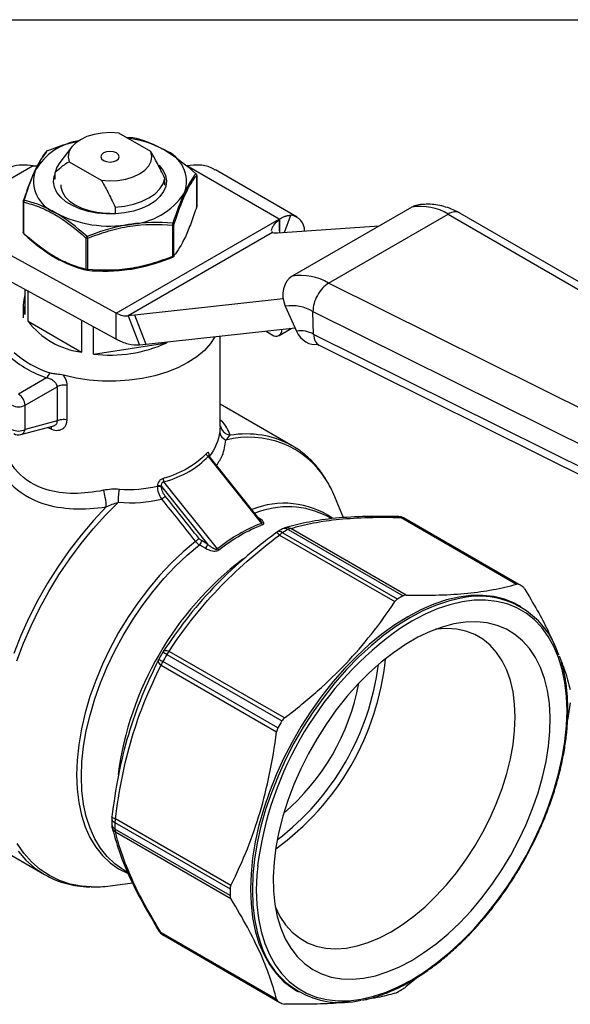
# Model space of a CAD drawing. Header units: inches. Extents: x 0.5 to 21.5, y 0.5 to 16.5.
# Tile 10 of 11: x 16.2 to 18.6, y 12.3 to 16.5. Entities that reach past the tile are written whole.
import ezdxf

# ---------------------------------------------------------------- set-up
doc = ezdxf.new("R2010")
doc.units = ezdxf.units.IN
doc.header["$LTSCALE"] = 2
doc.header["$MEASUREMENT"] = 0
doc.linetypes.add('SLD-Solid', pattern=[0])
doc.layers.add('TEXT', color=140, linetype='SLD-Solid', lineweight=25)

msp = doc.modelspace()

# ---------------------------------------------------------------- linework, layer by layer
for p, q in [((16.7629, 15.9333), (16.625, 16.0129)), ((16.6551, 15.9955), (16.6861, 15.9943)), ((16.4237, 15.9539), (16.3718, 15.8869)), ((16.313, 15.9313), (16.2979, 15.9091)), ((16.258, 15.8725), (15.8684, 15.6475)), ((16.258, 15.8725), (16.2763, 15.8724)), ((16.412, 15.8899), (16.5499, 15.8103)), ((17.3135, 15.6435), (16.9169, 15.8725)), ((16.3523, 15.8155), (16.3523, 15.8441)), ((16.8226, 15.7899), (16.8226, 15.8184)), ((16.9595, 15.8313), (16.9595, 15.6972)), ((16.9598, 15.6984), (16.9598, 15.8325)), ((17.39, 15.6526), (17.0399, 15.8547)), ((16.2151, 15.7197), (16.2151, 15.5857)), ((16.2174, 15.5824), (16.2174, 15.7165)), ((16.6097, 15.6955), (16.6097, 15.667)), ((17.8825, 15.6947), (17.369, 15.3983)), ((16.6146, 15.24), (15.8684, 15.6475)), ((17.3369, 15.5868), (17.3636, 15.6599)), ((17.5256, 15.3687), (18.0391, 15.6651)), ((18.0391, 15.6651), (20.1149, 14.462)), ((20.1667, 14.4654), (18.0891, 15.6696)), ((16.6146, 15.24), (17.3135, 15.6435)), ((16.8563, 15.6177), (16.8563, 15.4836)), ((16.8619, 15.4868), (16.8619, 15.6209)), ((17.306, 15.5847), (17.7431, 15.6143)), ((17.3144, 15.643), (17.3148, 15.5932)), ((17.3148, 15.6427), (17.3144, 15.643)), ((17.3148, 15.5932), (17.3148, 15.6427)), ((16.4842, 15.5625), (16.4842, 15.4284)), ((16.4918, 15.4272), (16.4918, 15.5613)), ((17.2845, 15.5856), (16.6654, 15.2281)), ((17.2845, 15.5856), (17.2822, 15.5911)), ((17.3148, 15.5932), (17.3148, 15.5853)), ((16.6146, 15.1275), (15.8684, 15.535)), ((19.7604, 14.2573), (17.5256, 15.3687)), ((16.2221, 15.3419), (16.2221, 15.2344)), ((16.2359, 15.2048), (16.2359, 15.3344)), ((16.2154, 15.2751), (16.2154, 15.2204)), ((17.3302, 15.3007), (16.6936, 15.2311)), ((17.3395, 15.2693), (17.3876, 15.1627)), ((16.6146, 15.1275), (16.6146, 15.24)), ((16.6936, 15.2311), (16.6654, 15.2281)), ((16.6654, 15.2281), (16.7141, 15.1026)), ((16.7423, 15.1055), (16.6936, 15.2311)), ((17.4584, 15.2468), (19.6959, 14.1341)), ((17.4613, 15.1487), (17.4584, 15.2468)), ((16.2359, 15.2048), (16.4658, 15.0721)), ((16.4658, 15.2088), (16.4658, 15.0721)), ((16.517, 15.0642), (16.517, 15.1808)), ((17.3818, 15.1754), (16.7423, 15.1055)), ((17.0599, 14.7551), (17.0599, 15.1402)), ((17.2569, 15.1618), (17.2834, 15.1465)), ((17.313, 15.1436), (17.3649, 15.1736)), ((19.6988, 14.036), (17.4613, 15.1487)), ((16.517, 15.0642), (16.8311, 15.1128)), ((16.7423, 15.1055), (16.7141, 15.1026)), ((16.8311, 15.1152), (16.8311, 15.1128)), ((17.4853, 15.1017), (19.7219, 13.9894)), ((16.3154, 14.9621), (16.1949, 14.8926)), ((16.4039, 14.7823), (16.4039, 14.9289)), ((16.2228, 14.8444), (16.3608, 14.9241)), ((16.3608, 14.9241), (16.3608, 14.7774)), ((16.2228, 14.7404), (16.2228, 14.8444)), ((17.3689, 14.6707), (17.0599, 14.849)), ((16.2051, 14.7185), (16.346, 14.7562)), ((16.3608, 14.7774), (16.2228, 14.7404)), ((16.3204, 14.7494), (16.3363, 14.7415)), ((17.0607, 14.7552), (17.0603, 14.7553)), ((17.3731, 14.6682), (17.3689, 14.6707)), ((17.0081, 14.6241), (17.2374, 14.337)), ((17.2339, 14.3495), (17.0132, 14.6257)), ((17.0141, 14.625), (17.0141, 14.6262)), ((17.0483, 14.2278), (16.8189, 14.5149)), ((16.7905, 14.4971), (16.7905, 14.4959)), ((16.8084, 14.4954), (17.0059, 14.2481)), ((16.8084, 14.4941), (16.8084, 14.4954)), ((17.5891, 14.3607), (17.5521, 14.4513)), ((17.5379, 14.3572), (17.5223, 14.3662)), ((17.8368, 14.3622), (18.332, 14.0763)), ((18.3411, 14.0751), (17.8472, 14.3603)), ((18.3498, 14.0703), (17.8559, 14.3554)), ((17.3278, 14.3136), (17.3033, 14.2994)), ((17.8209, 14.012), (17.327, 14.2971)), ((17.3514, 14.3112), (17.8453, 14.026)), ((17.8588, 14.0294), (17.3636, 14.3153)), ((17.0059, 14.2481), (16.9799, 14.2631)), ((17.3147, 14.2871), (17.81, 14.0012)), ((16.9709, 14.2452), (16.9968, 14.2302)), ((18.3509, 13.9787), (18.3426, 13.9835)), ((16.816, 13.7861), (16.8151, 13.7849)), ((17.3368, 13.5018), (16.8416, 13.7876)), ((16.7956, 13.7507), (16.7962, 13.7521)), ((16.8137, 13.7834), (16.7968, 13.7541)), ((17.3078, 13.4587), (16.8139, 13.7438)), ((16.8311, 13.7737), (17.3251, 13.4886)), ((16.807, 13.7278), (17.3023, 13.4419)), ((18.5625, 13.5666), (18.5509, 13.4918)), ((15.8471, 13.0943), (16.306, 12.8295)), ((16.5947, 13.072), (16.5947, 13.0437)), ((17.1063, 12.7824), (16.611, 13.0683)), ((16.6085, 13.0527), (17.1024, 12.7675)), ((17.1024, 12.7394), (16.6085, 13.0245)), ((16.611, 13.0119), (17.1063, 12.726)), ((16.306, 12.8295), (16.3117, 12.8262)), ((16.6464, 12.8489), (16.662, 12.8398)), ((16.5876, 12.7805), (16.6845, 12.7937)), ((17.3023, 12.2927), (16.807, 12.5786)), ((16.8139, 12.5705), (17.3078, 12.2854)), ((16.8225, 12.5654), (17.3164, 12.2802)), ((17.9171, 12.3952), (17.8588, 12.3478)), ((17.3879, 12.3299), (17.3963, 12.325))]:
    msp.add_line(p, q)
at = {"flags": 128}
for points in [[(16.625, 16.0129), (16.5895, 16.0152), (16.554, 16.0133), (16.5198, 16.0075), (16.4882, 15.9979), (16.4606, 15.9848), (16.438, 15.9689), (16.4213, 15.9507), (16.4112, 15.9309), (16.4081, 15.9104), (16.412, 15.8899)], [(16.5596, 15.9277), (16.5511, 15.9203), (16.5481, 15.9116), (16.5511, 15.9029), (16.5596, 15.8955), (16.5724, 15.8906), (16.5875, 15.8889), (16.6025, 15.8906), (16.6153, 15.8955), (16.6238, 15.9029), (16.6268, 15.9116), (16.6238, 15.9203), (16.6153, 15.9277), (16.6025, 15.9326), (16.5875, 15.9343), (16.5724, 15.9326), (16.5596, 15.9277)], [(16.5499, 15.8103), (16.5854, 15.808), (16.6209, 15.8099), (16.6551, 15.8157), (16.6867, 15.8253), (16.7143, 15.8384), (16.7369, 15.8543), (16.7536, 15.8725), (16.7637, 15.8923), (16.7668, 15.9128), (16.7629, 15.9333)], [(16.3718, 15.8869), (16.3596, 15.8672), (16.3523, 15.8441)], [(16.7977, 15.8749), (16.7988, 15.8737), (16.8154, 15.8527), (16.8257, 15.8304), (16.8296, 15.8074), (16.8268, 15.7844), (16.8175, 15.762), (16.802, 15.7407), (16.7806, 15.7212), (16.7539, 15.704), (16.7227, 15.6896), (16.6878, 15.6783), (16.6501, 15.6705)], [(16.6501, 15.6705), (16.6108, 15.6664), (16.5708, 15.6661), (16.5313, 15.6696), (16.4933, 15.6767), (16.4578, 15.6875), (16.4259, 15.7014), (16.3985, 15.7181), (16.3761, 15.7373), (16.3596, 15.7583), (16.3492, 15.7806), (16.3454, 15.8036), (16.3481, 15.8266), (16.3523, 15.8388)], [(16.6097, 15.6955), (16.6498, 15.6997), (16.688, 15.7078), (16.7233, 15.7197), (16.7545, 15.7348), (16.7807, 15.7528), (16.8012, 15.7732), (16.8153, 15.7953), (16.8226, 15.8184)], [(16.9595, 15.8313), (16.9597, 15.8319), (16.9598, 15.8325)], [(16.3758, 15.7911), (16.3766, 15.7805), (16.3831, 15.7595), (16.3957, 15.7395), (16.4141, 15.7211), (16.4378, 15.7047), (16.4661, 15.6911), (16.498, 15.6804), (16.5327, 15.6731), (16.569, 15.6694), (16.5861, 15.669)], [(16.2154, 15.7209), (16.2152, 15.7203), (16.2151, 15.7197)], [(16.9598, 15.6984), (16.9597, 15.6978), (16.9595, 15.6972)], [(17.0377, 15.1378), (17.019, 15.1094), (16.9924, 15.0799), (16.9597, 15.0525), (16.9215, 15.0276), (16.8784, 15.0055), (16.8309, 14.9867), (16.7798, 14.9713), (16.7258, 14.9597), (16.6698, 14.9519), (16.6125, 14.9481), (16.5549, 14.9483), (16.4978, 14.9527), (16.442, 14.961), (16.3883, 14.9731)], [(16.188, 13.7468), (16.2167, 13.8225), (16.2493, 13.8978), (16.2856, 13.9721), (16.3255, 14.045), (16.3686, 14.1159), (16.4147, 14.1846), (16.4635, 14.2505), (16.5148, 14.3132), (16.5681, 14.3725), (16.6233, 14.4278)], [(16.5715, 14.4084), (16.5164, 14.3496), (16.4634, 14.287), (16.4127, 14.221), (16.3647, 14.152), (16.3197, 14.0805), (16.278, 14.0069), (16.2398, 13.9316), (16.2055, 13.8552), (16.1751, 13.7781)], [(16.9539, 14.2598), (16.9012, 14.2154), (16.8497, 14.1664), (16.7999, 14.1133), (16.7521, 14.0565), (16.7067, 13.9964), (16.664, 13.9334), (16.6243, 13.8681), (16.5879, 13.8009), (16.5552, 13.7323), (16.5263, 13.6628), (16.5015, 13.593), (16.4809, 13.5233), (16.4647, 13.4544), (16.4531, 13.3867), (16.4461, 13.3207), (16.4438, 13.257), (16.4461, 13.1959), (16.4531, 13.1381), (16.4647, 13.0838), (16.4809, 13.0335), (16.5015, 12.9876), (16.5263, 12.9465), (16.5552, 12.9104), (16.5879, 12.8796), (16.6243, 12.8543), (16.6622, 12.8355)], [(16.6386, 12.8535), (16.6079, 12.8754), (16.5754, 12.906), (16.5468, 12.9418), (16.5222, 12.9827), (16.5018, 13.0282), (16.4857, 13.0781), (16.4742, 13.1319), (16.4673, 13.1894), (16.4649, 13.2499), (16.4673, 13.3132), (16.4742, 13.3786), (16.4857, 13.4458), (16.5018, 13.5142), (16.5222, 13.5833), (16.5468, 13.6526), (16.5754, 13.7215), (16.6079, 13.7896), (16.644, 13.8563), (16.6833, 13.9211), (16.7257, 13.9836), (16.7707, 14.0433), (16.8181, 14.0997), (16.8675, 14.1524), (16.9186, 14.201), (16.9709, 14.2452)], [(18.3426, 13.9835), (18.3225, 13.9942), (18.2799, 14.0113), (18.2345, 14.0225), (18.1866, 14.0278), (18.1364, 14.0272), (18.0845, 14.0206), (18.031, 14.0081), (17.9764, 13.9898), (17.921, 13.9658), (17.8653, 13.9363), (17.8095, 13.9014), (17.7541, 13.8615), (17.6995, 13.8167), (17.6461, 13.7675), (17.5941, 13.7141), (17.544, 13.6568), (17.496, 13.5962), (17.4506, 13.5325), (17.408, 13.4663), (17.3686, 13.398), (17.3325, 13.328), (17.3001, 13.2568), (17.2715, 13.185), (17.247, 13.113), (17.2267, 13.0412), (17.2108, 12.9703), (17.1994, 12.9006), (17.1925, 12.8327), (17.1902, 12.767), (17.1925, 12.7039), (17.1994, 12.644), (17.2108, 12.5875), (17.2267, 12.535), (17.247, 12.4866), (17.2715, 12.4429), (17.3001, 12.404), (17.3325, 12.3703), (17.3686, 12.342), (17.3879, 12.3299)], [(18.0808, 14.0134), (18.0393, 14.0033), (17.9847, 13.985), (17.9294, 13.961), (17.8736, 13.9314), (17.8179, 13.8966), (17.7625, 13.8567), (17.7079, 13.8119), (17.6544, 13.7627), (17.6024, 13.7092), (17.5523, 13.652), (17.5044, 13.5913), (17.459, 13.5277), (17.4164, 13.4615), (17.3769, 13.3931), (17.3409, 13.3232), (17.3084, 13.252), (17.2799, 13.1802), (17.2554, 13.1081), (17.2351, 13.0364), (17.2192, 12.9655), (17.2077, 12.8958), (17.2008, 12.8279), (17.1985, 12.7622), (17.2008, 12.6991), (17.2077, 12.6392), (17.2192, 12.5827), (17.2307, 12.5428)], [(17.882, 12.3771), (17.937, 12.4115), (17.9917, 12.451), (18.0456, 12.4952), (18.0985, 12.5438), (18.1498, 12.5966), (18.1993, 12.6531), (18.2466, 12.713), (18.2915, 12.7759), (18.3335, 12.8413), (18.3725, 12.9088), (18.4081, 12.9779), (18.4401, 13.0482), (18.4683, 13.1191), (18.4925, 13.1903), (18.5126, 13.2611), (18.5283, 13.3312), (18.5396, 13.4), (18.5464, 13.4671), (18.5487, 13.532), (18.5464, 13.5942), (18.5396, 13.6534), (18.5283, 13.7092), (18.5126, 13.7611), (18.4925, 13.8088), (18.4683, 13.852), (18.4401, 13.8904), (18.4081, 13.9237), (18.3725, 13.9517), (18.3335, 13.9742), (18.2915, 13.991), (18.2466, 14.0021), (18.1993, 14.0074), (18.1498, 14.0067), (18.0985, 14.0002), (18.0456, 13.9879), (17.9917, 13.9698), (17.937, 13.9461), (17.882, 13.917), (17.8341, 13.8873)], [(17.882, 12.4607), (17.9345, 12.4937), (17.9866, 12.5318), (18.0379, 12.5748), (18.088, 12.6222), (18.1365, 12.6737), (18.1829, 12.729), (18.227, 12.7875), (18.2685, 12.8488), (18.3069, 12.9124), (18.3419, 12.9779), (18.3734, 13.0447), (18.401, 13.1123), (18.4246, 13.1802), (18.4439, 13.2478), (18.4588, 13.3147), (18.4692, 13.3802), (18.475, 13.4439), (18.4762, 13.5053), (18.4727, 13.5638), (18.4646, 13.6192), (18.4519, 13.6708), (18.4348, 13.7183), (18.4133, 13.7613), (18.3877, 13.7996), (18.3581, 13.8327), (18.3248, 13.8605), (18.2881, 13.8826), (18.2481, 13.8991), (18.2053, 13.9096), (18.16, 13.9142), (18.1124, 13.9127), (18.0631, 13.9053), (18.0124, 13.892), (17.9606, 13.8728), (17.9083, 13.8479), (17.8557, 13.8176), (17.8033, 13.7819), (17.7515, 13.7414), (17.7008, 13.6962), (17.6515, 13.6466), (17.604, 13.5932), (17.5586, 13.5363), (17.5158, 13.4763), (17.4759, 13.4138), (17.4391, 13.3491), (17.4058, 13.2829), (17.3762, 13.2157), (17.3506, 13.1478), (17.3291, 13.08), (17.312, 13.0127), (17.2993, 12.9465), (17.2912, 12.8818), (17.2877, 12.8192), (17.2889, 12.7592), (17.2947, 12.7022), (17.3051, 12.6487), (17.32, 12.599), (17.3393, 12.5537), (17.3629, 12.513), (17.3905, 12.4773), (17.422, 12.4468), (17.4571, 12.4218), (17.4955, 12.4025), (17.5369, 12.389), (17.581, 12.3815), (17.6275, 12.3799), (17.6759, 12.3843), (17.726, 12.3947), (17.7773, 12.411), (17.8294, 12.4331), (17.882, 12.4607)], [(17.7936, 12.5832), (17.8427, 12.6142), (17.8914, 12.6502), (17.9393, 12.6908), (17.9859, 12.7358), (18.0309, 12.7847), (18.0739, 12.8371), (18.1144, 12.8927), (18.1523, 12.9508), (18.187, 13.011), (18.2185, 13.0729), (18.2463, 13.1358), (18.2702, 13.1992), (18.2901, 13.2626), (18.3057, 13.3255), (18.3169, 13.3873), (18.3237, 13.4474), (18.326, 13.5055), (18.3237, 13.5609), (18.3169, 13.6132), (18.3057, 13.662), (18.2901, 13.7068), (18.2702, 13.7473), (18.2463, 13.7831), (18.2185, 13.8139), (18.187, 13.8395), (18.1523, 13.8596), (18.1144, 13.874), (18.0739, 13.8827), (18.0309, 13.8855), (17.9859, 13.8825), (17.9844, 13.8823)], [(16.5063, 12.776), (16.4658, 12.7791), (16.4168, 12.7884), (16.3706, 12.8035), (16.3273, 12.8244), (16.2873, 12.851), (16.2508, 12.8831), (16.218, 12.9205), (16.1892, 12.963)], [(16.1938, 12.9302), (16.2267, 12.8915), (16.2635, 12.8582), (16.3039, 12.8306), (16.306, 12.8295)], [(16.6464, 12.8489), (16.644, 12.8503), (16.6386, 12.8535)], [(17.2211, 12.8671), (17.2175, 12.827), (17.2152, 12.7622), (17.2175, 12.6999), (17.2243, 12.6407), (17.2356, 12.5849), (17.2513, 12.533), (17.2714, 12.4853), (17.2956, 12.4421), (17.3238, 12.4037), (17.3558, 12.3704), (17.3914, 12.3424), (17.4304, 12.3199), (17.4724, 12.3031), (17.5173, 12.292), (17.5646, 12.2867), (17.6141, 12.2874), (17.6655, 12.2939), (17.7183, 12.3062), (17.7722, 12.3243), (17.8269, 12.348), (17.882, 12.3771)], [(17.2965, 12.6906), (17.2971, 12.6894), (17.3169, 12.6489), (17.3409, 12.6131), (17.3686, 12.5823), (17.4001, 12.5567), (17.4348, 12.5366), (17.4727, 12.5222), (17.5133, 12.5135), (17.5562, 12.5107), (17.6012, 12.5137), (17.6478, 12.5226), (17.6957, 12.5372), (17.7444, 12.5575), (17.7936, 12.5832)]]:
    msp.add_lwpolyline(points, dxfattribs=at)
for centre, radius, start, end in [((16.6077, 15.5476), 0.4472, 61.4628, 83.1891), ((16.4946, 15.7189), 0.2643, 99.1775, 149.0227), ((16.7698, 15.8045), 0.1454, 340.539, 69.2579), ((16.4051, 15.8065), 0.1454, 160.539, 249.2579), ((16.9519, 15.8325), 0.00787, 0, 47.7546), ((16.655, 15.9225), 0.3019, 273.4335, 326.5611), ((16.2191, 15.7201), 0.00398, 185.8452, 245.4749), ((17.9213, 15.4712), 0.2269, 58.7228, 99.8536), ((16.5869, 16.1214), 0.5077, 242.6428, 279.7711), ((17.3567, 15.5948), 0.0655, 358.0131, 83.9632), ((16.8559, 15.6249), 0.00719, 273.4335, 326.5611), ((16.2191, 15.5861), 0.00398, 185.8452, 245.4749), ((16.4898, 15.5732), 0.0121, 242.6428, 279.7711), ((17.2985, 15.6633), 0.079, 259.7746, 275.4601), ((16.8559, 15.4908), 0.00719, 273.4335, 326.5611), ((16.4898, 15.4391), 0.0121, 242.6428, 279.7711), ((17.4079, 15.1748), 0.2269, 58.7228, 99.8536), ((16.3422, 15.2751), 0.1268, 161.3, 198.7), ((17.369, 15.0995), 0.1723, 58.7228, 99.8536), ((16.5086, 15.4117), 0.3423, 217.1857, 262.8196), ((17.2997, 15.1663), 0.0256, 230.4835, 6.6825), ((17.4058, 15.0574), 0.1069, 58.7228, 99.8536), ((16.589, 15.6384), 0.5787, 262.8562, 294.7299), ((16.4698, 15.4161), 0.4795, 228.7934, 251.212), ((16.4758, 15.4138), 0.4551, 228.7934, 251.212), ((16.1623, 14.8416), 0.0605, 2.6055, 57.3945), ((16.1949, 14.8981), 0.0605, 242.6097, 297.3903), ((16.1949, 14.7942), 0.0605, 242.6097, 297.3903), ((16.1949, 14.7565), 0.0394, 240.0027, 284.9958), ((16.1965, 14.7435), 0.0265, 289.038, 353.3715), ((17.1721, 14.3136), 0.4076, 61.1471, 99.7243), ((17.1847, 14.3174), 0.3898, 32.2901, 104.8249), ((17.098, 14.2671), 0.49, 22.073, 31.8479), ((17.3348, 14.0594), 0.3643, 55.5032, 112.3258), ((17.3507, 14.0365), 0.3717, 62.5004, 112.3546), ((17.824, 14.3191), 0.0472, 61.6511, 88.4068), ((17.8389, 14.3443), 0.018, 62.6387, 96.9052), ((17.6836, 14.057), 0.3446, 60.0028, 61.6513), ((17.3275, 14.2589), 0.0472, 120.819, 126.8807), ((17.3133, 14.2794), 0.0223, 52.2736, 116.5034), ((17.3573, 14.2475), 0.0581, 121.4438, 137.0554), ((17.8262, 13.4605), 0.9742, 119.1688, 120.8259), ((17.3508, 14.2723), 0.0472, 106.8705, 119.1618), ((17.3375, 14.2915), 0.0241, 54.7704, 113.8074), ((17.3675, 14.2837), 0.0319, 96.9854, 120.3191), ((18.0041, 13.0764), 1.3939, 127.3995, 172.4699), ((18.1775, 13.7719), 0.3446, 58.3379, 61.6513), ((18.3201, 13.1754), 0.9742, 119.1688, 120.8259), ((18.1701, 13.666), 0.3587, 16.9769, 104.4087), ((18.6902, 12.6786), 1.4812, 125.311, 172.6892), ((16.8544, 13.7594), 0.0472, 147.0211, 149.4476), ((16.8983, 13.7342), 0.0779, 136.7497, 149.5796), ((16.8379, 13.7309), 0.0472, 150.5524, 152.972), ((16.9239, 13.9467), 0.2307, 236.5707, 241.5311), ((16.8817, 13.7053), 0.0779, 150.4206, 163.2498), ((16.7116, 13.5789), 0.2285, 58.4594, 63.4681), ((18.3725, 12.8639), 1.7898, 149.4477, 150.5523), ((16.6298, 13.8699), 1.1455, 305.7077, 354.2977), ((16.6242, 13.8732), 1.1243, 307.2618, 352.7436), ((16.7006, 13.8291), 0.971, 310.6142, 349.3912), ((18.8664, 12.5787), 1.7898, 149.4477, 150.5523), ((16.6419, 13.0713), 0.0472, 173.0882, 179.1784), ((16.617, 13.0734), 0.0223, 183.4979, 247.7352), ((16.6666, 13.0512), 0.0581, 162.9443, 178.5539), ((16.6186, 13.0464), 0.0241, 186.1942, 245.2373), ((16.6419, 13.0444), 0.0472, 180.8354, 193.1713), ((17.5828, 13.0386), 0.9744, 179.1716, 180.8284), ((16.6404, 13.0243), 0.0319, 179.6783, 203.0078), ((16.5199, 13.2671), 0.4913, 268.4152, 277.9228), ((18.0768, 12.7534), 0.9744, 179.1716, 180.8284), ((16.8379, 12.6112), 0.0472, 211.5694, 238.3381), ((16.8236, 12.5857), 0.018, 203.0873, 237.3498), ((16.9948, 12.8638), 0.3446, 238.338, 240.0026), ((17.5773, 12.6387), 0.3596, 195.4747, 284.1575), ((17.3461, 13.1751), 0.9742, 299.1688, 300.8259), ((17.4887, 12.5786), 0.3446, 238.3379, 241.6513)]:
    msp.add_arc(centre, radius, start, end)
for centre, major_axis, ratio, start_param, end_param in [((17.9225, 15.6059), (-0.0225, 0.0958), 0.804924, 0.001428, 0.237912), ((18.0415, 15.5834), (0.0466, 0.0867), 0.597169, 6.264141, 7.051121), ((17.4091, 15.3095), (-0.0225, 0.0958), 0.804924, 0.237912, 1.808708), ((17.5281, 15.287), (0.0466, 0.0867), 0.597169, 0.767935, 2.338732), ((17.4572, 15.2029), (-0.0225, 0.0958), 0.804924, 1.808708, 3.152258), ((17.531, 15.1889), (0.0466, 0.0867), 0.597169, 2.338732, 3.160637)]:
    msp.add_ellipse(centre, major_axis=major_axis, ratio=ratio, start_param=start_param, end_param=end_param)
for points, knots in [([(16.6861, 15.9943), (16.7237, 15.9851), (16.7692, 15.9695), (16.8148, 15.9443), (16.8213, 15.9405)], [0, 0, 0, 0, 0.4167723, 0.4861937, 0.4861937, 0.4861937, 0.4861937]), ([(16.3179, 15.9373), (16.348, 15.9491), (16.3928, 15.9666), (16.4392, 15.9761), (16.4544, 15.9793)], [0, 0, 0, 0, 0.671529, 1, 1, 1, 1]), ([(16.2924, 15.901), (16.2902, 15.8979), (16.2791, 15.8821), (16.2602, 15.8429), (16.2365, 15.784), (16.2224, 15.742), (16.2154, 15.7209)], [0, 0, 0, 0, 0.084936, 0.440124, 0.719716, 1, 1, 1, 1]), ([(16.3179, 15.9373), (16.3163, 15.9369), (16.314, 15.9352), (16.3131, 15.9325), (16.313, 15.9313)], [0, 0, 0, 0, 0.571429, 1, 1, 1, 1]), ([(16.3178, 15.9372), (16.3177, 15.9373), (16.3177, 15.9376), (16.3178, 15.9374), (16.3179, 15.9373)], [0, 0, 0, 0, 0.442754, 1, 1, 1, 1]), ([(16.8226, 15.8184), (16.8111, 15.8429), (16.8005, 15.8642), (16.7808, 15.9021), (16.7717, 15.9187), (16.7629, 15.9333)], [0, 0, 0, 0, 0.5, 0.5, 1, 1, 1, 1]), ([(16.258, 15.8725), (16.2417, 15.8744), (16.209, 15.8783), (16.1669, 15.8712), (16.1447, 15.8585), (16.1357, 15.8534)], [0, 0, 0, 0, 0.373968, 0.74652, 1, 1, 1, 1]), ([(16.3523, 15.8441), (16.3638, 15.8552), (16.3744, 15.8644), (16.3941, 15.8795), (16.4033, 15.8854), (16.412, 15.8899)], [0, 0, 0, 0, 0.5, 0.5, 1, 1, 1, 1]), ([(17.0392, 15.8534), (17.0352, 15.8562), (17.0164, 15.8692), (16.9746, 15.8784), (16.9361, 15.8744), (16.9169, 15.8725)], [0, 0, 0, 0, 0.119506, 0.559245, 1, 1, 1, 1]), ([(16.2192, 15.7247), (16.2327, 15.7667), (16.249, 15.8128), (16.2656, 15.8498), (16.268, 15.8549)], [0, 0, 0, 0, 0.4167723, 0.4861937, 0.4861937, 0.4861937, 0.4861937]), ([(16.8619, 15.6209), (16.8777, 15.6695), (16.8942, 15.7142), (16.9189, 15.7678), (16.9272, 15.7833), (16.9435, 15.8101), (16.9516, 15.8214), (16.9595, 15.8313)], [0, 0, 0, 0, 0.5, 0.5, 0.75, 0.75, 1, 1, 1, 1]), ([(16.9557, 15.8386), (16.9422, 15.8215), (16.9259, 15.7961), (16.9093, 15.7612), (16.9069, 15.7561)], [0, 0, 0, 0, 0.4167723, 0.4861937, 0.4861937, 0.4861937, 0.4861937]), ([(16.9557, 15.8386), (16.9567, 15.8388), (16.9578, 15.8382), (16.9577, 15.8366), (16.9575, 15.8357)], [0, 0, 0, 0, 0.571429, 1, 1, 1, 1]), ([(16.9595, 15.8313), (16.9596, 15.8325), (16.9591, 15.8354), (16.9571, 15.8377), (16.9557, 15.8386)], [0, 0, 0, 0, 0.428571, 1, 1, 1, 1]), ([(16.5499, 15.8103), (16.5587, 15.7957), (16.5679, 15.7792), (16.5876, 15.7413), (16.5981, 15.72), (16.6097, 15.6955)], [0, 0, 0, 0, 0.5, 0.5, 1, 1, 1, 1]), ([(16.2154, 15.7209), (16.2153, 15.7217), (16.2158, 15.7235), (16.2178, 15.7245), (16.2192, 15.7247)], [0, 0, 0, 0, 0.428571, 1, 1, 1, 1]), ([(16.2192, 15.7247), (16.2183, 15.7234), (16.2171, 15.7206), (16.2172, 15.7177), (16.2174, 15.7165)], [0, 0, 0, 0, 0.571429, 1, 1, 1, 1]), ([(16.2174, 15.7165), (16.2391, 15.7112), (16.2612, 15.7045), (16.3058, 15.6872), (16.3283, 15.6765), (16.3958, 15.6371), (16.4409, 15.602), (16.4842, 15.5625)], [0, 0, 0, 0, 0.25, 0.25, 0.5, 0.5, 1, 1, 1, 1]), ([(16.3536, 15.6705), (16.3471, 15.6743), (16.3015, 15.6996), (16.2565, 15.7154), (16.2192, 15.7247)], [0.486049, 0.486049, 0.486049, 0.486049, 0.5556964, 0.9724687, 0.9724687, 0.9724687, 0.9724687]), ([(16.9595, 15.6972), (16.9516, 15.6729), (16.9435, 15.6495), (16.9272, 15.6059), (16.919, 15.5859), (16.8942, 15.533), (16.8777, 15.5066), (16.8619, 15.4868)], [0, 0, 0, 0, 0.25, 0.25, 0.5, 0.5, 1, 1, 1, 1]), ([(16.9587, 15.6948), (16.9589, 15.6951), (16.9595, 15.6958), (16.9595, 15.6967), (16.9595, 15.6972)], [0, 0, 0, 0, 0.401427, 1, 1, 1, 1]), ([(18.088, 15.6697), (18.0815, 15.6732), (18.0644, 15.6825), (18.0359, 15.6935), (18.0028, 15.7027), (17.9694, 15.7076), (17.9365, 15.7076), (17.9131, 15.7054), (17.9014, 15.7018), (17.8999, 15.7014)], [0, 0, 0, 0, 0.107804, 0.283398, 0.459088, 0.6335, 0.805727, 0.975722, 1, 1, 1, 1]), ([(17.3148, 15.6427), (17.3163, 15.6439), (17.3195, 15.6462), (17.3243, 15.6491), (17.3291, 15.6518), (17.334, 15.6541), (17.3389, 15.656), (17.3439, 15.6576), (17.3488, 15.6587), (17.3538, 15.6595), (17.3587, 15.66), (17.3619, 15.6599), (17.3636, 15.6599)], [0, 0, 0, 0, 0.09923, 0.198585, 0.298084, 0.397741, 0.497576, 0.597605, 0.697846, 0.798314, 0.899026, 1, 1, 1, 1]), ([(16.673, 15.6211), (16.6641, 15.6197), (16.6019, 15.6091), (16.54, 15.5892), (16.4888, 15.5691)], [0.4860346, 0.4860346, 0.4860346, 0.4860346, 0.5555504, 0.9722131, 0.9722131, 0.9722131, 0.9722131]), ([(16.4918, 15.5613), (16.5214, 15.5731), (16.5516, 15.5838), (16.6125, 15.6016), (16.6433, 15.6087), (16.7356, 15.6226), (16.7971, 15.623), (16.8563, 15.6177)], [0, 0, 0, 0, 0.25, 0.25, 0.5, 0.5, 1, 1, 1, 1]), ([(16.8563, 15.6177), (16.8566, 15.6187), (16.8572, 15.6216), (16.8572, 15.6246), (16.857, 15.626)], [0, 0, 0, 0, 0.428571, 1, 1, 1, 1]), ([(16.857, 15.626), (16.8586, 15.6254), (16.8609, 15.6237), (16.8618, 15.6217), (16.8619, 15.6209)], [0, 0, 0, 0, 0.571429, 1, 1, 1, 1]), ([(17.2809, 15.5942), (17.281, 15.5974), (17.282, 15.6011), (17.2853, 15.6091), (17.2877, 15.6134), (17.2965, 15.6262), (17.3045, 15.6348), (17.3144, 15.643)], [0, 0, 0, 0, 0.25, 0.25, 0.5, 0.5, 1, 1, 1, 1]), ([(16.2192, 15.5795), (16.2178, 15.5804), (16.2158, 15.5828), (16.2153, 15.5856), (16.2154, 15.5868)], [0, 0, 0, 0, 0.571429, 1, 1, 1, 1]), ([(16.2174, 15.5824), (16.2172, 15.5816), (16.2171, 15.5799), (16.2183, 15.5794), (16.2192, 15.5795)], [0, 0, 0, 0, 0.428571, 1, 1, 1, 1]), ([(16.4842, 15.4284), (16.4626, 15.4337), (16.4405, 15.4404), (16.3959, 15.4578), (16.3734, 15.4685), (16.3058, 15.5078), (16.2608, 15.543), (16.2174, 15.5824)], [0, 0, 0, 0, 0.25, 0.25, 0.5, 0.5, 1, 1, 1, 1]), ([(16.4842, 15.5625), (16.4845, 15.5633), (16.4856, 15.5656), (16.4876, 15.568), (16.4888, 15.5691)], [0, 0, 0, 0, 0.428571, 1, 1, 1, 1]), ([(16.4888, 15.5691), (16.4894, 15.5677), (16.4905, 15.5649), (16.4915, 15.5623), (16.4918, 15.5613)], [0, 0, 0, 0, 0.571429, 1, 1, 1, 1]), ([(16.3536, 15.4777), (16.3601, 15.4739), (16.4057, 15.4486), (16.4512, 15.433), (16.4888, 15.4239)], [0.4860489, 0.4860489, 0.4860489, 0.4860489, 0.5556963, 0.9724686, 0.9724686, 0.9724686, 0.9724686]), ([(16.8563, 15.4836), (16.8267, 15.4718), (16.7965, 15.4611), (16.7356, 15.4433), (16.7049, 15.4363), (16.6126, 15.4224), (16.551, 15.4219), (16.4918, 15.4272)], [0, 0, 0, 0, 0.25, 0.25, 0.5, 0.5, 1, 1, 1, 1]), ([(16.673, 15.4283), (16.682, 15.4296), (16.7442, 15.4403), (16.806, 15.4604), (16.857, 15.4808)], [0.4860346, 0.4860346, 0.4860346, 0.4860346, 0.5555504, 0.9722133, 0.9722133, 0.9722133, 0.9722133]), ([(16.857, 15.4808), (16.8572, 15.4805), (16.8572, 15.4809), (16.8566, 15.4827), (16.8563, 15.4836)], [0, 0, 0, 0, 0.571429, 1, 1, 1, 1]), ([(16.8619, 15.4868), (16.8618, 15.4856), (16.8609, 15.483), (16.8586, 15.4813), (16.857, 15.4808)], [0, 0, 0, 0, 0.428571, 1, 1, 1, 1]), ([(16.4888, 15.4239), (16.4876, 15.4239), (16.4856, 15.4249), (16.4845, 15.4273), (16.4842, 15.4284)], [0, 0, 0, 0, 0.571429, 1, 1, 1, 1]), ([(16.4918, 15.4272), (16.4915, 15.4262), (16.4905, 15.4242), (16.4894, 15.4236), (16.4888, 15.4239)], [0, 0, 0, 0, 0.428571, 1, 1, 1, 1]), ([(16.6146, 15.24), (16.6235, 15.2353), (16.6323, 15.2319), (16.6494, 15.2279), (16.6577, 15.2273), (16.6654, 15.2281)], [0, 0, 0, 0, 0.0918336, 0.0918336, 0.1836671, 0.1836671, 0.1836671, 0.1836671]), ([(16.7141, 15.1026), (16.699, 15.1011), (16.6829, 15.1024), (16.6493, 15.1109), (16.632, 15.1179), (16.6146, 15.1275)], [0, 0, 0, 0, 0.1835574, 0.1835574, 0.3671149, 0.3671149, 0.3671149, 0.3671149]), ([(17.474, 15.1064), (17.4742, 15.1063), (17.4747, 15.1063), (17.479, 15.1051), (17.4833, 15.1026), (17.4846, 15.1019)], [0, 0, 0, 0, 0.379767, 0.819185, 1, 1, 1, 1]), ([(16.3883, 14.9731), (16.3789, 14.9756), (16.3688, 14.9768), (16.3536, 14.9784), (16.3486, 14.9789), (16.3386, 14.9803), (16.3338, 14.9813), (16.3292, 14.9829)], [0, 0, 0, 0, 0.5, 0.5, 0.75, 0.75, 1, 1, 1, 1]), ([(16.4039, 14.9289), (16.4039, 14.9387), (16.4, 14.9542), (16.3915, 14.9686), (16.3883, 14.9731)], [0.1838093, 0.1838093, 0.1838093, 0.1838093, 0.2751648, 0.3197441, 0.3197441, 0.3197441, 0.3197441]), ([(16.3608, 14.9241), (16.3608, 14.9249), (16.3607, 14.9265), (16.3602, 14.9291), (16.3595, 14.9316), (16.3584, 14.9342), (16.3564, 14.9378), (16.3527, 14.9426), (16.3472, 14.9475), (16.3401, 14.9524), (16.333, 14.9563), (16.3257, 14.9593), (16.3202, 14.961), (16.3169, 14.9618), (16.3154, 14.9621)], [0, 0, 0, 0, 0.04477, 0.090502, 0.137367, 0.185527, 0.23513, 0.348617, 0.481919, 0.578047, 0.742115, 0.843521, 0.929473, 1, 1, 1, 1]), ([(16.4039, 14.9289), (16.3968, 14.9307), (16.3887, 14.9312), (16.3735, 14.9294), (16.3663, 14.9272), (16.3608, 14.9241)], [0, 0, 0, 0, 0.5, 0.5, 1, 1, 1, 1]), ([(16.3363, 14.7415), (16.3549, 14.7336), (16.3902, 14.7364), (16.4039, 14.7678), (16.4039, 14.7823)], [0, 0, 0, 0, 0.1808212, 0.3164371, 0.3164371, 0.3164371, 0.3164371]), ([(16.3459, 14.7568), (16.3478, 14.7572), (16.3521, 14.758), (16.3567, 14.7616), (16.3601, 14.7662), (16.3616, 14.7717), (16.3611, 14.7755), (16.3608, 14.7774)], [0, 0, 0, 0, 0.173102, 0.37954, 0.582826, 0.787932, 1, 1, 1, 1]), ([(16.3608, 14.7774), (16.3663, 14.7806), (16.3735, 14.7828), (16.3887, 14.7845), (16.3968, 14.784), (16.4039, 14.7823)], [0, 0, 0, 0, 0.5, 0.5, 1, 1, 1, 1]), ([(17.1033, 14.7154), (17.0994, 14.7261), (17.0915, 14.7472), (17.0749, 14.7691), (17.0608, 14.7809), (17.0599, 14.7817)], [0, 0, 0, 0, 0.486855, 0.968471, 1, 1, 1, 1]), ([(17.0612, 14.7565), (17.0615, 14.7541), (17.0627, 14.7459), (17.0711, 14.7336), (17.0851, 14.7212), (17.0972, 14.7174), (17.1033, 14.7154)], [0, 0, 0, 0, 0.116615, 0.410979, 0.70549, 1, 1, 1, 1]), ([(16.3363, 14.7415), (16.3364, 14.7449), (16.3365, 14.7497), (16.3351, 14.7524), (16.3347, 14.7532)], [0, 0, 0, 0, 0.6978804, 1, 1, 1, 1]), ([(17.0597, 14.7551), (17.0598, 14.7542), (17.0601, 14.7486), (17.0591, 14.7392), (17.0582, 14.7313)], [0, 0, 0, 0, 0.160426, 1, 1, 1, 1]), ([(17.0582, 14.7313), (17.0583, 14.7253), (17.0626, 14.711), (17.0757, 14.6992), (17.0849, 14.6943)], [0, 0, 0, 0, 0.428571, 1, 1, 1, 1]), ([(16.5602, 14.479), (16.4738, 14.4619), (16.329, 14.4577), (16.1815, 14.5494), (16.1369, 14.6345), (16.1251, 14.6793)], [8.561888, 8.561888, 8.561888, 8.561888, 9.326877, 9.83687, 10.33779, 10.33779, 10.33779, 10.33779]), ([(17.0446, 14.5864), (17.0539, 14.6006), (17.0755, 14.6334), (17.0815, 14.6722), (17.0849, 14.6943)], [0, 0, 0, 0, 0.430161, 1, 1, 1, 1]), ([(16.0831, 14.6402), (16.0975, 14.5917), (16.1497, 14.4999), (16.3167, 14.3968), (16.4767, 14.3941), (16.5715, 14.4084)], [8.561888, 8.561888, 8.561888, 8.561888, 9.071881, 9.581874, 10.346863, 10.346863, 10.346863, 10.346863]), ([(17.0141, 14.6262), (17.0141, 14.6318), (17.0128, 14.6397), (17.0075, 14.6424), (17.0033, 14.6394), (17.0012, 14.6371)], [0, 0, 0, 0, 0.0517513, 0.0862522, 0.120753, 0.120753, 0.120753, 0.120753]), ([(17.0081, 14.6241), (17.0063, 14.6256), (17.0027, 14.6298), (17.0012, 14.6346), (17.0012, 14.6371)], [0, 0, 0, 0, 0.428571, 1, 1, 1, 1]), ([(17.5118, 14.5299), (17.5033, 14.5427), (17.4856, 14.5698), (17.454, 14.6057), (17.4179, 14.6379), (17.3908, 14.6584), (17.3751, 14.6667), (17.3733, 14.6677)], [0, 0, 0, 0, 0.226799, 0.476271, 0.723673, 0.969356, 1, 1, 1, 1]), ([(17.0132, 14.6256), (17.013, 14.6258), (17.0125, 14.6266), (17.0115, 14.6271), (17.0103, 14.6271), (17.0091, 14.626), (17.0084, 14.6248), (17.0081, 14.6241)], [0, 0, 0, 0, 0.088772, 0.318522, 0.539365, 0.76017, 1, 1, 1, 1]), ([(16.8155, 14.5299), (16.8117, 14.5288), (16.8059, 14.5258), (16.7942, 14.5151), (16.7905, 14.5045), (16.7905, 14.4971)], [0, 0, 0, 0, 0.0344853, 0.051728, 0.1206987, 0.1206987, 0.1206987, 0.1206987]), ([(16.8189, 14.5149), (16.8182, 14.5148), (16.8169, 14.5147), (16.815, 14.5141), (16.8133, 14.5132), (16.8117, 14.5121), (16.8104, 14.5107), (16.8089, 14.5085), (16.8077, 14.5051), (16.8074, 14.5004), (16.808, 14.4971), (16.8084, 14.4954)], [0, 0, 0, 0, 0.081161, 0.157724, 0.230992, 0.302446, 0.373682, 0.446309, 0.601293, 0.784166, 1, 1, 1, 1]), ([(16.8155, 14.5299), (16.8155, 14.5273), (16.8161, 14.5221), (16.818, 14.5169), (16.8189, 14.5149)], [0, 0, 0, 0, 0.571429, 1, 1, 1, 1]), ([(16.5715, 14.4084), (16.5714, 14.4197), (16.5687, 14.4455), (16.5628, 14.4702), (16.5602, 14.479)], [0, 0, 0, 0, 0.571429, 1, 1, 1, 1]), ([(16.6233, 14.4278), (16.6233, 14.4381), (16.6244, 14.458), (16.6268, 14.4762), (16.6279, 14.4829)], [0, 0, 0, 0, 0.571429, 1, 1, 1, 1]), ([(16.8084, 14.4954), (16.8061, 14.4967), (16.8031, 14.4976), (16.7967, 14.4982), (16.7934, 14.4979), (16.7905, 14.4971)], [0, 0, 0, 0, 0.5, 0.5, 1, 1, 1, 1]), ([(16.7905, 14.4959), (16.7934, 14.4967), (16.7967, 14.497), (16.8031, 14.4963), (16.8061, 14.4954), (16.8084, 14.4941)], [0, 0, 0, 0, 0.5, 0.5, 1, 1, 1, 1]), ([(17.2427, 14.3319), (17.2449, 14.3327), (17.2479, 14.3351), (17.2479, 14.3413), (17.2405, 14.3504), (17.2305, 14.3573), (17.2238, 14.3612)], [0, 0, 0, 0, 0.0240513, 0.0481026, 0.0962053, 0.1683592, 0.1683592, 0.1683592, 0.1683592]), ([(17.2374, 14.337), (17.2379, 14.3371), (17.2387, 14.3375), (17.2393, 14.3385), (17.2394, 14.3399), (17.2384, 14.3436), (17.2359, 14.3468), (17.2339, 14.3494)], [0, 0, 0, 0, 0.084348, 0.1754, 0.282873, 0.412855, 1, 1, 1, 1]), ([(17.8253, 14.3664), (17.773, 14.367), (17.6714, 14.3682), (17.5393, 14.359), (17.4281, 14.3423), (17.3668, 14.3256), (17.3372, 14.3175)], [0, 0, 0, 0, 0.272876, 0.530548, 0.772964, 1, 1, 1, 1]), ([(17.3636, 14.3153), (17.3936, 14.3243), (17.4258, 14.3323), (17.4951, 14.3457), (17.5323, 14.3511), (17.6516, 14.3627), (17.7411, 14.3648), (17.8368, 14.3622)], [0, 0, 0, 0, 0.25, 0.25, 0.5, 0.5, 1, 1, 1, 1]), ([(17.8368, 14.3622), (17.8343, 14.3637), (17.8306, 14.3661), (17.8266, 14.366), (17.8252, 14.3659)], [0, 0, 0, 0, 0.66573, 1, 1, 1, 1]), ([(17.2993, 14.2967), (17.2515, 14.2593), (17.1557, 14.1845), (17.027, 14.0599), (16.9121, 13.927), (16.8478, 13.8332), (16.8157, 13.7863)], [0, 0, 0, 0, 0.249796, 0.499862, 0.75004, 1, 1, 1, 1]), ([(17.3147, 14.2871), (17.3126, 14.2892), (17.308, 14.2934), (17.3031, 14.2964), (17.3002, 14.2975), (17.2997, 14.2967), (17.2996, 14.2964)], [0, 0, 0, 0, 0.304642, 0.639322, 0.909553, 1, 1, 1, 1]), ([(17.3636, 14.3153), (17.3601, 14.3166), (17.3529, 14.3192), (17.3437, 14.3195), (17.3386, 14.3177), (17.3372, 14.3172)], [0, 0, 0, 0, 0.39475, 0.828476, 1, 1, 1, 1]), ([(16.8416, 13.7876), (16.9015, 13.8801), (16.9708, 13.9697), (17.0897, 14.0956), (17.1319, 14.136), (17.2205, 14.2138), (17.2669, 14.2512), (17.3147, 14.2871)], [0, 0, 0, 0, 0.5, 0.5, 0.75, 0.75, 1, 1, 1, 1]), ([(16.9799, 14.2631), (16.9799, 14.2601), (16.979, 14.2566), (16.9757, 14.2501), (16.9734, 14.2472), (16.9709, 14.2452)], [0, 0, 0, 0, 0.5, 0.5, 1, 1, 1, 1]), ([(16.9968, 14.2302), (16.9993, 14.2322), (17.0017, 14.2351), (17.005, 14.2416), (17.0059, 14.2451), (17.0059, 14.2481)], [0, 0, 0, 0, 0.5, 0.5, 1, 1, 1, 1]), ([(16.9968, 14.2302), (17.0057, 14.225), (17.0188, 14.2197), (17.04, 14.2176), (17.05, 14.2197), (17.0542, 14.2231)], [0, 0, 0, 0, 0.0962555, 0.1203193, 0.1684471, 0.1684471, 0.1684471, 0.1684471]), ([(17.0059, 14.2481), (17.008, 14.2463), (17.0119, 14.243), (17.0177, 14.2387), (17.0229, 14.2352), (17.027, 14.2327), (17.0301, 14.231), (17.0331, 14.2295), (17.0366, 14.228), (17.0405, 14.2268), (17.0438, 14.2263), (17.0465, 14.2265), (17.0477, 14.2274), (17.0483, 14.2278)], [0, 0, 0, 0, 0.1736, 0.325301, 0.455169, 0.563306, 0.618707, 0.670152, 0.767095, 0.845793, 0.907967, 0.957104, 1, 1, 1, 1]), ([(17.8588, 14.0294), (17.9102, 14.0283), (17.9569, 14.0284), (18.0438, 14.031), (18.0841, 14.0336), (18.1604, 14.0411), (18.1964, 14.0461), (18.2657, 14.0589), (18.2991, 14.0667), (18.332, 14.0763)], [0, 0, 0, 0, 0.25, 0.25, 0.5, 0.5, 0.75, 0.75, 1, 1, 1, 1]), ([(18.3665, 14.0563), (18.3851, 14.025), (18.4212, 13.9642), (18.4646, 13.8824), (18.4866, 13.8337), (18.4966, 13.8117)], [0, 0, 0, 0, 0.367187, 0.714312, 1, 1, 1, 1]), ([(17.3368, 13.5018), (17.3882, 13.5409), (17.4349, 13.5793), (17.5218, 13.6567), (17.5621, 13.6957), (17.6384, 13.7762), (17.6743, 13.8177), (17.7437, 13.9053), (17.7771, 13.9514), (17.81, 14.0012)], [0, 0, 0, 0, 0.25, 0.25, 0.5, 0.5, 0.75, 0.75, 1, 1, 1, 1]), ([(16.8416, 13.7876), (16.8381, 13.7885), (16.8313, 13.7903), (16.8231, 13.7901), (16.8178, 13.7887), (16.8164, 13.7866), (16.816, 13.7861)], [0, 0, 0, 0, 0.299747, 0.593332, 0.889749, 1, 1, 1, 1]), ([(16.7952, 13.7509), (16.7707, 13.6996), (16.7216, 13.5971), (16.664, 13.4311), (16.6204, 13.2573), (16.6035, 13.1369), (16.595, 13.0768)], [0, 0, 0, 0, 0.24996, 0.500138, 0.750204, 1, 1, 1, 1]), ([(16.807, 13.7278), (16.8045, 13.7304), (16.7995, 13.7354), (16.7956, 13.7427), (16.7942, 13.748), (16.7953, 13.7502), (16.7956, 13.7507)], [0, 0, 0, 0, 0.299395, 0.598789, 0.898184, 1, 1, 1, 1]), ([(17.6703, 12.2897), (17.6745, 12.2904), (17.6954, 12.2939), (17.7342, 12.3055), (17.7863, 12.3245), (17.839, 12.349), (17.8919, 12.3782), (17.9446, 12.4122), (17.9969, 12.4506), (18.0485, 12.4933), (18.099, 12.5399), (18.1481, 12.5903), (18.1955, 12.6441), (18.241, 12.7009), (18.2842, 12.7604), (18.325, 12.8223), (18.3631, 12.8862), (18.3982, 12.9517), (18.4301, 13.0184), (18.4587, 13.0859), (18.4837, 13.1538), (18.5051, 13.2217), (18.5227, 13.2892), (18.5363, 13.3558), (18.5459, 13.4213), (18.5514, 13.4851), (18.5528, 13.547), (18.55, 13.6065), (18.5433, 13.6634), (18.5319, 13.7167), (18.5228, 13.7513), (18.5164, 13.7669), (18.5163, 13.767)], [0, 0, 0, 0, 0.008931, 0.0442503, 0.0796149, 0.1150065, 0.1504109, 0.1858175, 0.22122, 0.2566156, 0.2920036, 0.327384, 0.3627575, 0.3981253, 0.4334887, 0.468849, 0.504208, 0.5395669, 0.5749272, 0.61029, 0.6456572, 0.68103, 0.7164102, 0.751799, 0.7871977, 0.8226067, 0.8580261, 0.8934543, 0.9288881, 0.9643183, 0.9997329, 1, 1, 1, 1]), ([(18.5216, 13.7496), (18.5269, 13.7364), (18.5448, 13.6914), (18.5552, 13.6514), (18.5625, 13.6231)], [0, 0, 0, 0, 0.2938074, 1, 1, 1, 1]), ([(16.611, 13.0683), (16.6182, 13.1277), (16.6274, 13.1865), (16.6505, 13.3022), (16.6644, 13.359), (16.714, 13.5248), (16.7569, 13.6297), (16.807, 13.7278)], [0, 0, 0, 0, 0.25, 0.25, 0.5, 0.5, 1, 1, 1, 1]), ([(17.1063, 12.7824), (17.133, 12.8357), (17.1562, 12.8877), (17.1974, 12.9916), (17.2153, 13.0435), (17.2469, 13.1498), (17.2605, 13.2042), (17.2841, 13.3182), (17.2941, 13.3779), (17.3023, 13.4419)], [0, 0, 0, 0, 0.25, 0.25, 0.5, 0.5, 0.75, 0.75, 1, 1, 1, 1]), ([(16.611, 13.0683), (16.608, 13.0692), (16.602, 13.071), (16.5969, 13.0739), (16.5946, 13.0758), (16.5951, 13.0767), (16.5952, 13.0768)], [0, 0, 0, 0, 0.318937, 0.637874, 0.956811, 1, 1, 1, 1]), ([(16.5959, 13.0336), (16.6038, 13.0039), (16.6201, 12.9424), (16.6611, 12.8378), (16.7188, 12.7189), (16.7709, 12.6314), (16.7976, 12.5865)], [0, 0, 0, 0, 0.227025, 0.469484, 0.72711, 1, 1, 1, 1]), ([(16.611, 13.0119), (16.6081, 13.0143), (16.6022, 13.0193), (16.5974, 13.0272), (16.5966, 13.0323), (16.5963, 13.0338)], [0, 0, 0, 0, 0.414609, 0.829219, 1, 1, 1, 1]), ([(16.807, 12.5786), (16.782, 12.6194), (16.7586, 12.6595), (16.7163, 12.7373), (16.6973, 12.7751), (16.6482, 12.8841), (16.6254, 12.9509), (16.611, 13.0119)], [0, 0, 0, 0, 0.25, 0.25, 0.5, 0.5, 1, 1, 1, 1]), ([(16.3125, 12.8264), (16.3231, 12.8207), (16.3475, 12.8075), (16.389, 12.7927), (16.4361, 12.7817), (16.4738, 12.7764), (16.4962, 12.7764), (16.5017, 12.7764)], [0, 0, 0, 0, 0.186622, 0.430583, 0.67508, 0.920873, 1, 1, 1, 1]), ([(17.3023, 12.2927), (17.2941, 12.3259), (17.2841, 12.3588), (17.2605, 12.4253), (17.2469, 12.4589), (17.2153, 12.5288), (17.1974, 12.5649), (17.1562, 12.6416), (17.133, 12.6821), (17.1063, 12.726)], [0, 0, 0, 0, 0.25, 0.25, 0.5, 0.5, 0.75, 0.75, 1, 1, 1, 1]), ([(16.807, 12.5786), (16.8044, 12.5799), (16.8005, 12.5819), (16.7986, 12.5855), (16.798, 12.5867)], [0, 0, 0, 0, 0.664719, 1, 1, 1, 1]), ([(17.81, 12.3196), (17.7859, 12.313), (17.7468, 12.3022), (17.701, 12.2949), (17.6834, 12.292)], [0, 0, 0, 0, 0.616127, 1, 1, 1, 1]), ([(17.6184, 12.2832), (17.6032, 12.2814), (17.5549, 12.2757), (17.4617, 12.2715), (17.3793, 12.2723), (17.3368, 12.2728)], [0, 0, 0, 0, 0.181336, 0.578532, 1, 1, 1, 1])]:
    msp.add_open_spline(points, degree=3, knots=knots)
for points in [[(16.8213, 15.9405), (16.8668, 15.9139), (16.9122, 15.8784), (16.9557, 15.8386)], [(16.268, 15.8549), (16.2847, 15.8906), (16.3016, 15.9174), (16.3179, 15.9373)], [(16.9069, 15.7561), (16.8902, 15.7199), (16.8733, 15.6749), (16.857, 15.626)], [(16.4888, 15.5691), (16.4449, 15.6086), (16.3992, 15.644), (16.3536, 15.6705)], [(16.857, 15.626), (16.7975, 15.6311), (16.7353, 15.6305), (16.673, 15.6211)], [(17.3144, 15.643), (17.3141, 15.6431), (17.3138, 15.6433), (17.3135, 15.6435)], [(16.2192, 15.5795), (16.2627, 15.5397), (16.3081, 15.5042), (16.3536, 15.4777)], [(16.4888, 15.4239), (16.5485, 15.4185), (16.6108, 15.4189), (16.673, 15.4283)], [(16.3154, 14.9621), (16.3204, 14.9668), (16.3255, 14.9743), (16.3292, 14.9829)], [(17.0582, 14.7313), (17.0534, 14.692), (17.0383, 14.6562), (17.0141, 14.625)], [(17.0849, 14.6943), (17.0918, 14.7033), (17.0981, 14.7105), (17.1033, 14.7154)], [(17.0012, 14.6371), (16.9584, 14.5901), (16.8934, 14.5525), (16.8155, 14.5299)], [(16.8189, 14.5149), (16.8984, 14.5378), (16.9646, 14.576), (17.0081, 14.6241)], [(16.6279, 14.4829), (16.6055, 14.4848), (16.5822, 14.4834), (16.5602, 14.479)], [(16.7905, 14.4959), (16.7395, 14.4837), (16.6835, 14.4784), (16.6279, 14.4829)], [(16.7905, 14.4959), (16.7904, 14.4875), (16.7938, 14.468), (16.8033, 14.4494), (16.8088, 14.4413)], [(16.824, 14.4546), (16.8194, 14.4604), (16.8114, 14.4738), (16.8084, 14.488), (16.8084, 14.4941)], [(16.5715, 14.4084), (16.5884, 14.4163), (16.6061, 14.4229), (16.6233, 14.4278)], [(16.6233, 14.4278), (16.6873, 14.422), (16.7515, 14.4276), (16.8088, 14.4413)], [(16.8088, 14.4413), (16.8116, 14.4431), (16.818, 14.4479), (16.8226, 14.4528), (16.824, 14.4546)], [(16.8088, 14.4413), (16.8572, 14.3808), (16.9055, 14.3204), (16.9539, 14.2598)], [(16.9688, 14.273), (16.9206, 14.3336), (16.8723, 14.3941), (16.824, 14.4546)], [(17.2374, 14.337), (17.1732, 14.313), (17.1092, 14.276), (17.0483, 14.2278)], [(17.2427, 14.3319), (17.2408, 14.333), (17.2389, 14.3348), (17.2374, 14.337)], [(17.0542, 14.2231), (17.1149, 14.2711), (17.1787, 14.3079), (17.2427, 14.3319)], [(16.9688, 14.273), (16.9675, 14.2711), (16.9629, 14.2663), (16.9567, 14.2616), (16.9539, 14.2598)], [(16.9539, 14.2598), (16.9591, 14.2537), (16.965, 14.2485), (16.9709, 14.2452)], [(16.9799, 14.2631), (16.9761, 14.2653), (16.9722, 14.2688), (16.9688, 14.273)], [(17.0483, 14.2278), (17.0501, 14.2258), (17.0522, 14.2242), (17.0542, 14.2231)], [(18.3411, 14.0751), (18.3381, 14.0768), (18.335, 14.0771), (18.332, 14.0763)], [(18.3665, 14.0563), (18.3641, 14.0603), (18.3614, 14.0633), (18.3584, 14.0652)], [(17.8209, 14.012), (17.8167, 14.0094), (17.813, 14.0058), (17.81, 14.0012)], [(17.8588, 14.0294), (17.8541, 14.0295), (17.8496, 14.0284), (17.8453, 14.026)], [(17.3368, 13.5018), (17.3321, 13.4982), (17.3281, 13.4937), (17.3251, 13.4886)], [(17.3078, 13.4587), (17.3049, 13.4534), (17.303, 13.4478), (17.3023, 13.4419)], [(17.1063, 12.7824), (17.1038, 12.7775), (17.1025, 12.7725), (17.1024, 12.7675)], [(17.1024, 12.7394), (17.1025, 12.7345), (17.1038, 12.73), (17.1063, 12.726)], [(17.8453, 12.3385), (17.8496, 12.3411), (17.8541, 12.3442), (17.8588, 12.3478)], [(17.81, 12.3196), (17.813, 12.3205), (17.8167, 12.3221), (17.8209, 12.3245)], [(17.3023, 12.2927), (17.303, 12.2897), (17.3049, 12.2872), (17.3078, 12.2854)], [(17.3251, 12.2754), (17.3281, 12.2737), (17.3321, 12.2729), (17.3368, 12.2728)]]:
    msp.add_open_spline(points, degree=3)
at = {"layer": 'TEXT'}
msp.add_line((0.5, 16.5), (21.5, 16.5), dxfattribs=at)

doc.saveas('drawing.dxf')
